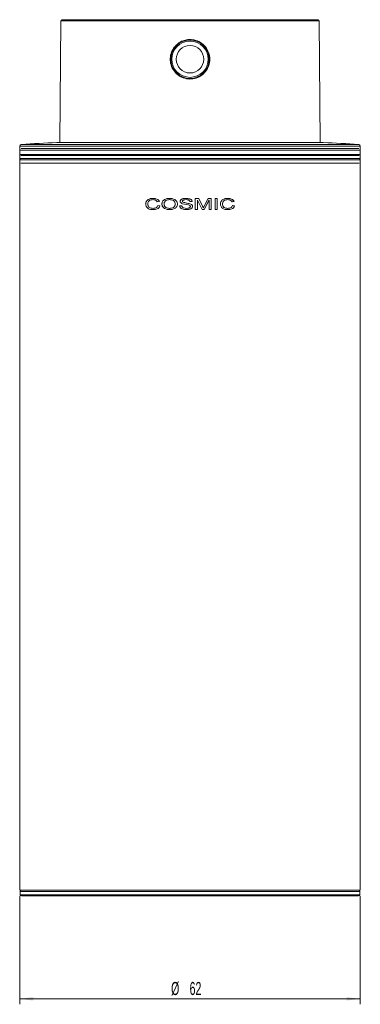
# Model space of a CAD drawing. Header units: millimetres. Extents: x -184 to 227, y 36 to 490.
# Tile 3 of 4: x -184 to -122, y 311 to 490. Entities that reach past the tile are written whole.
import ezdxf

# ---------------------------------------------------------------- set-up
doc = ezdxf.new("R2010")
doc.units = ezdxf.units.MM
doc.styles.add('SLDTEXTSTYLE0', font='TXT', dxfattribs={"width": 0.605})
doc.dimstyles.new('SLDDIMSTYLE0', dxfattribs={"dimtxt": 2.311487, "dimasz": 2.5, "dimexe": 0, "dimexo": 0.0625, "dimgap": 0.577872, "dimtad": 1, "dimtoh": 1, "dimrnd": 1e-09, "dimzin": 12, "dimdsep": 46, "dimtxsty": 'SLDTEXTSTYLE0', "dimsah": 1, "dimcen": 0.09, "dimadec": 0, "dimazin": 0, "dimtfac": 1, "dimtofl": 0, "dimtmove": 0, "dimatfit": 3, "dimfxl": 1, "dimfrac": 2, "dimtolj": 1, "dimtzin": 12, "dimarcsym": 0})

# ---------------------------------------------------------------- blocks, each defined once
blk = doc.blocks.new('*D1')
at = {"color": 7, "linetype": 'Continuous', "lineweight": 0}
for p, q in [((-183.99, 330.3), (-183.99, 310.54)), ((-121.99, 330.3), (-121.99, 310.54)), ((-121.99, 311.54), (-183.99, 311.54))]:
    blk.add_line(p, q, dxfattribs=at)
for points in [[(-183.99, 311.54), (-181.49, 311.23), (-181.49, 311.85)], [(-121.99, 311.54), (-124.49, 311.85), (-124.49, 311.23)]]:
    blk.add_solid(points, dxfattribs=at)
at = {"color": 7, "linetype": 'Continuous', "lineweight": 0, "char_height": 2.381, "attachment_point": 1, "style": 'SLDTEXTSTYLE0'}
for s, insert in [('%%c', (-156.43, 314.61)), ('62', (-153.06, 314.61))]:
    blk.add_mtext(s, dxfattribs=dict(at, insert=insert))

msp = doc.modelspace()

# ---------------------------------------------------------------- linework, layer by layer
at = {"color": 7, "linetype": 'Continuous', "lineweight": 15}
for p, q in [((-176.504, 489.605), (-176.698, 467.45)), ((-176.304, 489.803), (-152.988, 489.803)), ((-152.988, 489.803), (-129.672, 489.803)), ((-129.279, 467.45), (-129.472, 489.605)), ((-183.973, 466.775), (-183.986, 465.252)), ((-128.73, 467.45), (-177.246, 467.45)), ((-121.99, 465.252), (-122.003, 466.775)), ((-183.988, 464.303), (-183.988, 331.303)), ((-183.988, 464.303), (-152.988, 464.303)), ((-183.98, 465.201), (-183.986, 464.505)), ((-122.19, 465.05), (-183.786, 465.05)), ((-152.988, 464.303), (-121.988, 464.303)), ((-121.99, 464.505), (-121.996, 465.201)), ((-121.988, 331.303), (-121.988, 464.303)), ((-183.788, 463.703), (-122.188, 463.703)), ((-159.692, 457.272), (-159.67, 457.272)), ((-156.695, 457.272), (-156.683, 457.272)), ((-153.716, 457.272), (-153.714, 457.272)), ((-151.395, 457.247), (-152.027, 457.247)), ((-152.027, 455.247), (-152.027, 457.247)), ((-151.401, 457.247), (-150.703, 455.843)), ((-151.395, 457.247), (-150.696, 455.843)), ((-150.393, 455.867), (-149.665, 457.247)), ((-149.114, 457.247), (-149.665, 457.247)), ((-149.126, 457.247), (-149.126, 455.247)), ((-149.114, 457.247), (-149.114, 455.247)), ((-148.022, 457.247), (-148.428, 457.247)), ((-148.428, 455.247), (-148.428, 457.247)), ((-148.038, 457.247), (-148.038, 455.247)), ((-148.022, 457.247), (-148.022, 455.247)), ((-146.085, 457.272), (-146.108, 457.272)), ((-161.061, 456.262), (-161.035, 456.262)), ((-159.722, 455.452), (-159.701, 455.452)), ((-159.71, 457.042), (-159.688, 457.042)), ((-158.535, 456.691), (-158.938, 456.631)), ((-158.863, 455.953), (-158.459, 455.887)), ((-158.106, 456.22), (-158.089, 456.22)), ((-156.687, 455.452), (-156.699, 455.452)), ((-156.681, 457.042), (-156.693, 457.042)), ((-155.681, 456.246), (-155.69, 456.246)), ((-154.462, 455.939), (-154.872, 455.939)), ((-154.769, 456.725), (-154.763, 456.725)), ((-153.254, 456.071), (-154.331, 456.293)), ((-154.331, 456.293), (-154.326, 456.293)), ((-153.253, 456.071), (-154.326, 456.293)), ((-153.7, 457.042), (-153.698, 457.042)), ((-153.627, 455.452), (-153.625, 455.452)), ((-153.254, 456.071), (-153.253, 456.071)), ((-153.04, 455.987), (-153.253, 456.071)), ((-153.031, 456.298), (-153.03, 456.298)), ((-152.591, 456.683), (-153.001, 456.683)), ((-152.924, 455.801), (-152.924, 455.801)), ((-152.514, 455.815), (-152.515, 455.815)), ((-151.621, 456.939), (-151.621, 455.247)), ((-151.617, 456.939), (-151.621, 456.939)), ((-151.617, 456.939), (-151.617, 455.247)), ((-150.786, 455.247), (-151.617, 456.939)), ((-150.696, 455.843), (-150.703, 455.843)), ((-150.703, 455.843), (-150.563, 455.55)), ((-150.696, 455.843), (-150.555, 455.55)), ((-150.555, 455.55), (-150.563, 455.55)), ((-150.555, 455.55), (-150.393, 455.867)), ((-149.532, 456.939), (-150.407, 455.247)), ((-149.521, 456.939), (-150.399, 455.247)), ((-149.521, 456.939), (-149.532, 456.939)), ((-149.521, 455.247), (-149.521, 456.939)), ((-147.063, 456.263), (-147.082, 456.263)), ((-146.116, 455.452), (-146.138, 455.452)), ((-146.103, 457.042), (-146.125, 457.042)), ((-144.966, 456.691), (-145.362, 456.631)), ((-144.94, 456.691), (-145.337, 456.631)), ((-145.288, 455.953), (-144.892, 455.887)), ((-145.263, 455.953), (-144.866, 455.887)), ((-144.94, 456.691), (-144.966, 456.691)), ((-144.866, 455.887), (-144.892, 455.887)), ((-159.684, 455.221), (-159.662, 455.221)), ((-156.697, 455.221), (-156.685, 455.221)), ((-153.609, 455.221), (-153.607, 455.221)), ((-151.617, 455.247), (-152.027, 455.247)), ((-150.399, 455.247), (-150.786, 455.247)), ((-149.114, 455.247), (-149.521, 455.247)), ((-148.022, 455.247), (-148.428, 455.247)), ((-146.077, 455.221), (-146.1, 455.221)), ((-183.988, 331.303), (-152.988, 331.303)), ((-183.888, 331.103), (-183.888, 330.503)), ((-169.644, 330.303), (-183.688, 330.303)), ((-122.288, 330.303), (-169.644, 330.303)), ((-152.988, 331.303), (-121.988, 331.303)), ((-122.088, 330.503), (-122.088, 331.103))]:
    msp.add_line(p, q, dxfattribs=at)
at = {"color": 8, "linetype": 'Continuous', "lineweight": 15}
for p, q in [((-152.988, 489.605), (-176.504, 489.605)), ((-129.472, 489.605), (-152.988, 489.605)), ((-122.003, 466.775), (-183.973, 466.775)), ((-183.695, 467.071), (-122.281, 467.071)), ((-183.695, 466.324), (-122.281, 466.324)), ((-183.986, 465.252), (-121.99, 465.252)), ((-183.986, 464.505), (-121.99, 464.505)), ((-122.003, 466.027), (-183.973, 466.027)), ((-122.088, 331.103), (-183.888, 331.103)), ((-183.888, 330.503), (-169.752, 330.503)), ((-169.752, 330.503), (-122.088, 330.503))]:
    msp.add_line(p, q, dxfattribs=at)
at = {"color": 7, "linetype": 'Continuous', "lineweight": 15, "flags": 128}
for points in [[(-183.986, 465.252), (-183.983, 465.213), (-183.98, 465.201)], [(-121.996, 465.201), (-121.993, 465.213), (-121.99, 465.252)]]:
    msp.add_lwpolyline(points, dxfattribs=at)
at = {"color": 7, "linetype": 'Continuous', "lineweight": 15}
for radius in [3.5, 3.3, 2.5]:
    msp.add_circle((-152.988, 482.603), radius, dxfattribs=at)
for centre, radius, start, end in [((-176.304, 489.603), 0.2, 90, 179.5), ((-129.672, 489.603), 0.2, 0.5, 90), ((-183.673, 466.772), 0.3, 94.29001, 179.5), ((-168.735, 267.631), 200, 92.43908, 94.29001), ((-137.242, 267.631), 200, 85.70999, 87.56092), ((-122.303, 466.772), 0.3, 0.5, 85.70999), ((-183.786, 464.503), 0.2, 179.5, 270), ((-122.19, 464.503), 0.2, 270, 0.5), ((-183.688, 331.103), 0.2, 90, 180), ((-183.688, 330.503), 0.2, 180, 270), ((-122.288, 331.103), 0.2, 0, 90), ((-122.288, 330.503), 0.2, 270, 0)]:
    msp.add_arc(centre, radius, start, end, dxfattribs=at)
for points, knots in [([(-153.403, 486.179), (-153, 486.186), (-152.193, 486.201), (-151.058, 485.717), (-150.138, 484.914), (-149.534, 483.84), (-149.32, 482.629), (-149.516, 481.421), (-150.096, 480.347), (-151.001, 479.519), (-152.134, 479.035), (-153.36, 478.954), (-154.538, 479.279), (-155.543, 479.971), (-156.27, 480.961), (-156.628, 482.141), (-156.575, 483.367), (-156.125, 484.504), (-155.326, 485.426), (-154.366, 485.998), (-153.685, 486.126), (-153.403, 486.179)], [0, 0, 0, 0, 0.0531895, 0.1063698, 0.1598282, 0.2136783, 0.2672916, 0.3203823, 0.3735056, 0.4272025, 0.4811476, 0.5346153, 0.5875899, 0.6407771, 0.6945696, 0.7484726, 0.8018334, 0.854842, 0.9081987, 0.9620241, 1, 1, 1, 1]), ([(-161.061, 456.262), (-161.055, 456.343), (-161.045, 456.505), (-160.95, 456.729), (-160.8, 456.919), (-160.544, 457.108), (-160.165, 457.245), (-159.85, 457.263), (-159.692, 457.272)], [0, 0, 0, 0, 0.1250237, 0.2499106, 0.3724796, 0.4999945, 0.7487636, 1, 1, 1, 1]), ([(-161.035, 456.262), (-161.029, 456.343), (-161.019, 456.505), (-160.924, 456.729), (-160.775, 456.919), (-160.52, 457.108), (-160.142, 457.245), (-159.828, 457.263), (-159.67, 457.272)], [0, 0, 0, 0, 0.12526819, 0.25034371, 0.373018, 0.50050475, 0.74937604, 1, 1, 1, 1]), ([(-159.692, 457.272), (-159.462, 457.256), (-159.118, 457.232), (-158.77, 457.017), (-158.613, 456.847), (-158.561, 456.743), (-158.535, 456.691)], [0, 0, 0, 0, 0.4992024, 0.7492636, 0.8746364, 1, 1, 1, 1]), ([(-158.106, 456.22), (-158.101, 456.303), (-158.091, 456.469), (-157.999, 456.7), (-157.846, 456.897), (-157.582, 457.095), (-157.188, 457.248), (-156.86, 457.264), (-156.695, 457.272)], [0, 0, 0, 0, 0.1250938, 0.2500405, 0.3695592, 0.5001257, 0.7497498, 1, 1, 1, 1]), ([(-158.089, 456.22), (-158.084, 456.303), (-158.075, 456.469), (-157.983, 456.7), (-157.83, 456.897), (-157.567, 457.095), (-157.175, 457.248), (-156.847, 457.264), (-156.683, 457.272)], [0, 0, 0, 0, 0.1253352, 0.2504731, 0.3700968, 0.5006396, 0.7500573, 1, 1, 1, 1]), ([(-156.695, 457.272), (-156.533, 457.263), (-156.209, 457.245), (-155.819, 457.099), (-155.555, 456.905), (-155.4, 456.714), (-155.298, 456.489), (-155.287, 456.325), (-155.281, 456.244)], [0, 0, 0, 0, 0.2502106, 0.4999916, 0.628128, 0.7500595, 0.874997, 1, 1, 1, 1]), ([(-154.769, 456.725), (-154.767, 456.752), (-154.764, 456.806), (-154.724, 456.909), (-154.642, 457.015), (-154.511, 457.113), (-154.211, 457.245), (-153.935, 457.26), (-153.716, 457.272)], [0, 0, 0, 0, 0.0625908, 0.1251936, 0.2500974, 0.3685372, 0.5004975, 1, 1, 1, 1]), ([(-154.763, 456.725), (-154.762, 456.752), (-154.758, 456.806), (-154.719, 456.909), (-154.637, 457.015), (-154.506, 457.113), (-154.208, 457.245), (-153.932, 457.26), (-153.714, 457.272)], [0, 0, 0, 0, 0.0627349, 0.1254611, 0.2505136, 0.3690005, 0.5009045, 1, 1, 1, 1]), ([(-153.716, 457.272), (-153.482, 457.261), (-153.186, 457.246), (-152.867, 457.101), (-152.729, 456.995), (-152.62, 456.856), (-152.601, 456.74), (-152.591, 456.683)], [0, 0, 0, 0, 0.4997328, 0.6308254, 0.7503232, 0.8752932, 1, 1, 1, 1]), ([(-153.714, 457.272), (-153.48, 457.261), (-153.185, 457.246), (-152.867, 457.101), (-152.729, 456.995), (-152.622, 456.856), (-152.602, 456.74), (-152.592, 456.683)], [0, 0, 0, 0, 0.4993165, 0.6303757, 0.7499044, 0.8750276, 1, 1, 1, 1]), ([(-147.466, 456.262), (-147.461, 456.343), (-147.451, 456.505), (-147.353, 456.729), (-147.201, 456.919), (-146.942, 457.108), (-146.559, 457.245), (-146.244, 457.263), (-146.085, 457.272)], [0, 0, 0, 0, 0.12502363, 0.24991083, 0.37247974, 0.4999942, 0.74876349, 1, 1, 1, 1]), ([(-146.108, 457.272), (-145.88, 457.256), (-145.539, 457.232), (-145.197, 457.017), (-145.043, 456.847), (-144.992, 456.743), (-144.966, 456.691)], [0, 0, 0, 0, 0.4988517, 0.7489358, 0.8744299, 1, 1, 1, 1]), ([(-146.085, 457.272), (-145.857, 457.256), (-145.515, 457.232), (-145.171, 457.017), (-145.017, 456.847), (-144.966, 456.743), (-144.94, 456.691)], [0, 0, 0, 0, 0.4992027, 0.7492624, 0.8746356, 1, 1, 1, 1]), ([(-159.684, 455.221), (-159.845, 455.227), (-160.166, 455.238), (-160.554, 455.375), (-160.807, 455.581), (-160.948, 455.783), (-161.043, 456.014), (-161.055, 456.179), (-161.061, 456.262)], [0, 0, 0, 0, 0.2504915, 0.4997336, 0.6248133, 0.7498871, 0.8749859, 1, 1, 1, 1]), ([(-159.662, 455.221), (-159.823, 455.227), (-160.143, 455.238), (-160.53, 455.376), (-160.782, 455.581), (-160.922, 455.783), (-161.017, 456.014), (-161.029, 456.179), (-161.035, 456.262)], [0, 0, 0, 0, 0.2501199, 0.4992588, 0.62434, 0.7494786, 0.8747167, 1, 1, 1, 1]), ([(-159.71, 457.042), (-159.825, 457.036), (-160.055, 457.026), (-160.329, 456.915), (-160.505, 456.762), (-160.629, 456.559), (-160.65, 456.381), (-160.664, 456.263)], [0, 0, 0, 0, 0.2506562, 0.5004244, 0.6256572, 0.7507399, 1, 1, 1, 1]), ([(-160.664, 456.263), (-160.653, 456.143), (-160.637, 455.962), (-160.518, 455.753), (-160.347, 455.589), (-160.07, 455.476), (-159.839, 455.46), (-159.722, 455.452)], [0, 0, 0, 0, 0.2494565, 0.3765098, 0.4997742, 0.7495008, 1, 1, 1, 1]), ([(-159.722, 455.452), (-159.634, 455.456), (-159.457, 455.464), (-159.203, 455.546), (-158.974, 455.703), (-158.9, 455.869), (-158.863, 455.953)], [0, 0, 0, 0, 0.2507454, 0.5011142, 0.7506593, 1, 1, 1, 1]), ([(-158.938, 456.631), (-158.977, 456.699), (-159.055, 456.836), (-159.255, 456.969), (-159.479, 457.033), (-159.633, 457.039), (-159.71, 457.042)], [0, 0, 0, 0, 0.24972236, 0.49914437, 0.74938157, 1, 1, 1, 1]), ([(-159.701, 455.452), (-159.612, 455.456), (-159.436, 455.464), (-159.182, 455.546), (-158.954, 455.703), (-158.881, 455.869), (-158.844, 455.953)], [0, 0, 0, 0, 0.250508, 0.5007089, 0.7502923, 1, 1, 1, 1]), ([(-158.919, 456.631), (-158.958, 456.699), (-159.036, 456.836), (-159.234, 456.969), (-159.458, 457.033), (-159.611, 457.039), (-159.688, 457.042)], [0, 0, 0, 0, 0.25005047, 0.49951379, 0.74959557, 1, 1, 1, 1]), ([(-158.459, 455.887), (-158.517, 455.775), (-158.634, 455.55), (-158.959, 455.345), (-159.315, 455.237), (-159.561, 455.226), (-159.684, 455.221)], [0, 0, 0, 0, 0.2492058, 0.4988918, 0.7492695, 1, 1, 1, 1]), ([(-156.697, 455.221), (-156.857, 455.23), (-157.176, 455.247), (-157.558, 455.391), (-157.819, 455.578), (-157.974, 455.762), (-158.084, 455.979), (-158.098, 456.14), (-158.106, 456.22)], [0, 0, 0, 0, 0.2502051, 0.500004, 0.6285727, 0.7501401, 0.875121, 1, 1, 1, 1]), ([(-156.685, 455.221), (-156.844, 455.23), (-157.163, 455.247), (-157.541, 455.39), (-157.802, 455.576), (-157.957, 455.761), (-158.067, 455.979), (-158.082, 456.14), (-158.089, 456.22)], [0, 0, 0, 0, 0.2499093, 0.4995057, 0.6249617, 0.7497232, 0.8748792, 1, 1, 1, 1]), ([(-156.693, 457.042), (-156.816, 457.034), (-157.062, 457.02), (-157.352, 456.9), (-157.545, 456.744), (-157.642, 456.583), (-157.693, 456.403), (-157.698, 456.279), (-157.701, 456.217)], [0, 0, 0, 0, 0.25015474, 0.49990234, 0.62478681, 0.74968244, 0.87475902, 1, 1, 1, 1]), ([(-157.701, 456.217), (-157.7, 456.188), (-157.698, 456.128), (-157.678, 456.012), (-157.626, 455.874), (-157.517, 455.733), (-157.331, 455.588), (-157.052, 455.471), (-156.817, 455.458), (-156.699, 455.452)], [0, 0, 0, 0, 0.06265229, 0.12528655, 0.25021992, 0.36969166, 0.50026979, 0.74986331, 1, 1, 1, 1]), ([(-156.699, 455.452), (-156.579, 455.459), (-156.339, 455.472), (-156.054, 455.591), (-155.866, 455.744), (-155.759, 455.893), (-155.699, 456.064), (-155.693, 456.185), (-155.69, 456.246)], [0, 0, 0, 0, 0.250191, 0.4997516, 0.6284684, 0.7498372, 0.8748332, 1, 1, 1, 1]), ([(-155.281, 456.244), (-155.287, 456.162), (-155.299, 455.999), (-155.402, 455.774), (-155.557, 455.584), (-155.821, 455.391), (-156.212, 455.251), (-156.535, 455.231), (-156.697, 455.221)], [0, 0, 0, 0, 0.1249593, 0.2498942, 0.3727659, 0.5000124, 0.7498026, 1, 1, 1, 1]), ([(-155.69, 456.246), (-155.693, 456.306), (-155.7, 456.426), (-155.762, 456.597), (-155.866, 456.747), (-156.051, 456.901), (-156.335, 457.02), (-156.574, 457.034), (-156.693, 457.042)], [0, 0, 0, 0, 0.1251238, 0.2501668, 0.3734396, 0.5002849, 0.7498815, 1, 1, 1, 1]), ([(-156.687, 455.452), (-156.567, 455.459), (-156.328, 455.472), (-156.044, 455.591), (-155.856, 455.744), (-155.75, 455.893), (-155.691, 456.064), (-155.684, 456.185), (-155.681, 456.246)], [0, 0, 0, 0, 0.2498697, 0.4992232, 0.6279394, 0.7494084, 0.8745984, 1, 1, 1, 1]), ([(-155.681, 456.246), (-155.684, 456.306), (-155.691, 456.426), (-155.753, 456.597), (-155.856, 456.747), (-156.041, 456.901), (-156.324, 457.02), (-156.562, 457.034), (-156.681, 457.042)], [0, 0, 0, 0, 0.12535691, 0.25059067, 0.37396751, 0.5008154, 0.75020455, 1, 1, 1, 1]), ([(-153.609, 455.221), (-153.881, 455.233), (-154.223, 455.247), (-154.581, 455.436), (-154.731, 455.57), (-154.844, 455.739), (-154.862, 455.872), (-154.872, 455.939)], [0, 0, 0, 0, 0.4993027, 0.6289923, 0.7500062, 0.8750634, 1, 1, 1, 1]), ([(-153.607, 455.221), (-153.878, 455.233), (-154.219, 455.247), (-154.576, 455.436), (-154.726, 455.57), (-154.838, 455.739), (-154.856, 455.872), (-154.865, 455.939)], [0, 0, 0, 0, 0.4988491, 0.6285138, 0.749576, 0.8748009, 1, 1, 1, 1]), ([(-154.331, 456.293), (-154.434, 456.333), (-154.59, 456.393), (-154.721, 456.54), (-154.763, 456.642), (-154.767, 456.697), (-154.769, 456.725)], [0, 0, 0, 0, 0.49977205, 0.75032512, 0.87384078, 1, 1, 1, 1]), ([(-154.326, 456.293), (-154.43, 456.333), (-154.585, 456.393), (-154.715, 456.54), (-154.758, 456.642), (-154.761, 456.697), (-154.763, 456.725)], [0, 0, 0, 0, 0.4993336, 0.7499669, 0.8736351, 1, 1, 1, 1]), ([(-154.462, 455.939), (-154.453, 455.896), (-154.434, 455.809), (-154.368, 455.695), (-154.268, 455.606), (-154.032, 455.482), (-153.805, 455.465), (-153.627, 455.452)], [0, 0, 0, 0, 0.1253556, 0.2505103, 0.3659352, 0.5009584, 1, 1, 1, 1]), ([(-153.7, 457.042), (-153.833, 457.039), (-154.032, 457.035), (-154.247, 456.938), (-154.329, 456.854), (-154.356, 456.793), (-154.358, 456.76), (-154.359, 456.743)], [0, 0, 0, 0, 0.5005791, 0.7499973, 0.8748144, 0.9374547, 1, 1, 1, 1]), ([(-154.359, 456.743), (-154.358, 456.725), (-154.355, 456.688), (-154.33, 456.639), (-154.294, 456.597), (-154.263, 456.577), (-154.248, 456.567)], [0, 0, 0, 0, 0.249849, 0.4994556, 0.7494912, 1, 1, 1, 1]), ([(-154.248, 456.567), (-154.047, 456.515), (-153.644, 456.413), (-153.235, 456.336), (-153.031, 456.298)], [0, 0, 0, 0, 0.4991534, 1, 1, 1, 1]), ([(-153.001, 456.683), (-153.009, 456.718), (-153.026, 456.788), (-153.09, 456.875), (-153.175, 456.942), (-153.372, 457.031), (-153.555, 457.037), (-153.7, 457.042)], [0, 0, 0, 0, 0.1250591, 0.2499964, 0.3694534, 0.5003993, 1, 1, 1, 1]), ([(-153.001, 456.683), (-153.009, 456.718), (-153.026, 456.788), (-153.089, 456.875), (-153.174, 456.942), (-153.371, 457.031), (-153.553, 457.037), (-153.698, 457.042)], [0, 0, 0, 0, 0.1253162, 0.2504128, 0.3699304, 0.5008158, 1, 1, 1, 1]), ([(-153.627, 455.452), (-153.483, 455.46), (-153.3, 455.47), (-153.102, 455.553), (-153.014, 455.614), (-152.958, 455.682), (-152.928, 455.747), (-152.925, 455.783), (-152.924, 455.801)], [0, 0, 0, 0, 0.4995238, 0.6343009, 0.7499362, 0.8748163, 0.9373891, 1, 1, 1, 1]), ([(-153.625, 455.452), (-153.48, 455.458), (-153.297, 455.466), (-153.134, 455.543), (-153.099, 455.559)], [0, 0, 0, 0, 0.7874274, 1, 1, 1, 1]), ([(-152.514, 455.815), (-152.516, 455.786), (-152.52, 455.729), (-152.56, 455.622), (-152.645, 455.51), (-152.781, 455.405), (-153.089, 455.255), (-153.38, 455.236), (-153.609, 455.221)], [0, 0, 0, 0, 0.0625998, 0.1252606, 0.2502517, 0.3672704, 0.5008022, 1, 1, 1, 1]), ([(-152.924, 455.801), (-152.926, 455.82), (-152.929, 455.859), (-152.955, 455.91), (-152.992, 455.954), (-153.086, 456.023), (-153.179, 456.05), (-153.254, 456.071)], [0, 0, 0, 0, 0.1250798, 0.2499726, 0.3702313, 0.5003108, 1, 1, 1, 1]), ([(-153.031, 456.298), (-152.909, 456.256), (-152.756, 456.203), (-152.614, 456.075), (-152.558, 455.998), (-152.528, 455.925), (-152.515, 455.862), (-152.514, 455.83), (-152.514, 455.815)], [0, 0, 0, 0, 0.4990618, 0.6286477, 0.7495706, 0.8746361, 0.9373117, 1, 1, 1, 1]), ([(-153.03, 456.298), (-152.91, 456.256), (-152.757, 456.203), (-152.615, 456.075), (-152.559, 455.998), (-152.522, 455.91), (-152.517, 455.846), (-152.515, 455.815)], [0, 0, 0, 0, 0.49874, 0.6283677, 0.7493916, 0.8746501, 1, 1, 1, 1]), ([(-152.515, 455.815), (-152.517, 455.786), (-152.521, 455.729), (-152.562, 455.622), (-152.646, 455.51), (-152.781, 455.404), (-152.885, 455.358), (-152.94, 455.333)], [0, 0, 0, 0, 0.12517982, 0.25044049, 0.50011393, 0.73368273, 1, 1, 1, 1]), ([(-146.077, 455.221), (-146.239, 455.227), (-146.56, 455.238), (-146.952, 455.375), (-147.208, 455.581), (-147.352, 455.783), (-147.449, 456.014), (-147.46, 456.179), (-147.466, 456.262)], [0, 0, 0, 0, 0.2504915, 0.4997331, 0.6248134, 0.7498871, 0.8749859, 1, 1, 1, 1]), ([(-146.125, 457.042), (-146.24, 457.036), (-146.47, 457.026), (-146.745, 456.915), (-146.923, 456.762), (-147.047, 456.558), (-147.068, 456.381), (-147.082, 456.263)], [0, 0, 0, 0, 0.2503241, 0.4998721, 0.6251088, 0.7503104, 1, 1, 1, 1]), ([(-147.082, 456.263), (-147.072, 456.143), (-147.056, 455.962), (-146.935, 455.753), (-146.763, 455.589), (-146.485, 455.476), (-146.254, 455.46), (-146.138, 455.452)], [0, 0, 0, 0, 0.2498828, 0.3770831, 0.5003407, 0.749843, 1, 1, 1, 1]), ([(-146.103, 457.042), (-146.219, 457.036), (-146.449, 457.026), (-146.724, 456.915), (-146.903, 456.762), (-147.028, 456.559), (-147.049, 456.381), (-147.063, 456.263)], [0, 0, 0, 0, 0.250655, 0.5004247, 0.6256572, 0.7507398, 1, 1, 1, 1]), ([(-147.063, 456.263), (-147.053, 456.143), (-147.036, 455.962), (-146.915, 455.753), (-146.743, 455.589), (-146.464, 455.476), (-146.232, 455.46), (-146.116, 455.452)], [0, 0, 0, 0, 0.24945689, 0.37650952, 0.49977419, 0.74950111, 1, 1, 1, 1]), ([(-146.116, 455.452), (-146.028, 455.456), (-145.851, 455.464), (-145.599, 455.546), (-145.372, 455.703), (-145.299, 455.869), (-145.263, 455.953)], [0, 0, 0, 0, 0.2507465, 0.5011139, 0.7506591, 1, 1, 1, 1]), ([(-145.337, 456.631), (-145.376, 456.699), (-145.453, 456.836), (-145.65, 456.969), (-145.873, 457.033), (-146.026, 457.039), (-146.103, 457.042)], [0, 0, 0, 0, 0.2497222, 0.4991433, 0.7493803, 1, 1, 1, 1]), ([(-144.892, 455.887), (-144.949, 455.775), (-145.063, 455.55), (-145.382, 455.345), (-145.733, 455.237), (-145.977, 455.226), (-146.1, 455.221)], [0, 0, 0, 0, 0.2495511, 0.4992685, 0.7494893, 1, 1, 1, 1]), ([(-144.866, 455.887), (-144.923, 455.775), (-145.037, 455.55), (-145.357, 455.345), (-145.71, 455.237), (-145.955, 455.226), (-146.077, 455.221)], [0, 0, 0, 0, 0.2492056, 0.4988923, 0.7492695, 1, 1, 1, 1])]:
    msp.add_open_spline(points, degree=3, knots=knots, dxfattribs=at)

# ---------------------------------------------------------------- dimensions: what is measured, and where the dimension line sits
at = {"color": 7, "linetype": 'Continuous', "lineweight": 0}
dim = msp.add_linear_dim(base=(-183.988, 311.542), p1=(-121.988, 331.303), p2=(-183.988, 331.303), text='%%c<>', dimstyle='SLDDIMSTYLE0', dxfattribs=at)
dim.commit()
dim.dimension.update_dxf_attribs({"geometry": '*D1', "text_midpoint": (-152.988, 311.542), "dimtype": 160})

doc.saveas('drawing.dxf')
